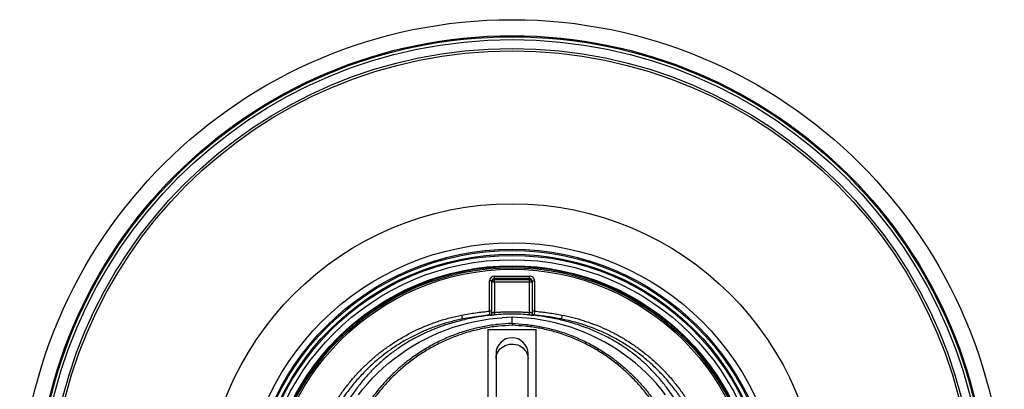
# Model space of a CAD drawing. Header units: millimetres. Extents: x 1367 to 2597, y 1298 to 2528.
# Tile 11 of 11: x 1367 to 2597, y 2066 to 2528. Entities that reach past the tile are written whole.
import ezdxf

# ---------------------------------------------------------------- set-up
doc = ezdxf.new("R2010")
doc.units = ezdxf.units.MM

msp = doc.modelspace()

# ---------------------------------------------------------------- linework, layer by layer
at = {"color": 7, "linetype": 'Continuous', "lineweight": 25}
for p, q in [((1956.8, 2201.9), (1953.8, 2201.9)), ((1953.8, 2164.3), (1953.8, 2201.9)), ((1956.8, 2200.6), (1956.8, 2201.9)), ((1959.8, 2204.9), (1959.8, 2207.9)), ((1959.8, 2207.9), (2003.8, 2207.9)), ((2003.8, 2204.9), (1959.8, 2204.9)), ((1959.8, 2204.9), (1959.8, 2203.6)), ((1959.8, 2200.6), (1959.8, 2203.6)), ((1959.8, 2203.6), (2003.8, 2203.6)), ((2003.8, 2204.9), (2003.8, 2207.9)), ((2003.8, 2203.6), (2003.8, 2204.9)), ((2003.8, 2200.6), (2003.8, 2203.6)), ((2006.8, 2201.9), (2006.8, 2200.6)), ((2006.8, 2201.9), (2009.8, 2201.9)), ((2009.8, 2201.9), (2009.8, 2164.3)), ((1956.8, 2162), (1956.8, 2200.6)), ((1959.8, 2200.6), (1956.8, 2200.6)), ((1959.8, 2200.6), (1959.8, 2162.6)), ((2003.8, 2200.6), (1959.8, 2200.6)), ((2003.8, 2162.6), (2003.8, 2200.6)), ((2006.8, 2200.6), (2003.8, 2200.6)), ((2006.8, 2200.6), (2006.8, 2162)), ((1956.8, 2164.3), (1953.8, 2164.3)), ((1981.8, 2156.5), (1969.4, 2156)), ((1994.2, 2156), (1981.8, 2156.5)), ((1981.8, 2148.8), (1981.8, 2156.5)), ((2009.8, 2164.3), (2006.8, 2164.3)), ((2011.8, 2141), (1951.8, 2141)), ((1951.8, 2141), (1951.8, 2043)), ((1981.8, 2148.8), (1981.8, 2148.8)), ((1981.8, 2148.8), (1981.8, 2146.5)), ((2011.8, 2043), (2011.8, 2141)), ((1961.8, 2111), (1961.8, 2104.4)), ((1961.8, 2104.4), (1961.8, 2025.6)), ((2001.8, 2104.4), (2001.8, 2111)), ((2001.8, 2025.6), (2001.8, 2104.4))]:
    msp.add_line(p, q, dxfattribs=at)
at = {"color": 7, "linetype": 'Continuous', "lineweight": 25, "flags": 128}
for points in [[(1789.9, 2059.6), (1795.5, 2066.8), (1801.5, 2073.8), (1807.7, 2080.5), (1814.1, 2087.1), (1820.9, 2093.3), (1827.8, 2099.4), (1835, 2105.1), (1842.4, 2110.6), (1850.1, 2115.8), (1857.9, 2120.8), (1865.9, 2125.4), (1874.1, 2129.7), (1882.5, 2133.8), (1891, 2137.5), (1899.7, 2140.9), (1908.4, 2144), (1917.3, 2146.7), (1926.4, 2149.2), (1935.4, 2151.3), (1944.6, 2153), (1953.8, 2154.4), (1963.1, 2155.5), (1969.4, 2156)], [(1920.1, 2154.4), (1920.1, 2154.5), (1920, 2154.8), (1919.9, 2155.3), (1919.8, 2155.9), (1919.7, 2156.6), (1919.5, 2157.4), (1919.3, 2158.3), (1919.1, 2159.3)], [(1960, 2159.6), (1960, 2159.6), (1960, 2159.8), (1960, 2160.1), (1960, 2160.5), (1959.9, 2160.9), (1959.9, 2161.4), (1959.8, 2162), (1959.8, 2162.6)], [(2173.7, 2059.6), (2168.1, 2066.8), (2162.1, 2073.8), (2155.9, 2080.5), (2149.4, 2087.1), (2142.7, 2093.3), (2135.8, 2099.4), (2128.6, 2105.1), (2121.1, 2110.6), (2113.5, 2115.8), (2105.7, 2120.8), (2097.7, 2125.4), (2089.5, 2129.7), (2081.1, 2133.8), (2072.6, 2137.5), (2063.9, 2140.9), (2055.1, 2144), (2046.2, 2146.7), (2037.2, 2149.2), (2028.1, 2151.3), (2019, 2153), (2009.7, 2154.4), (2000.4, 2155.5), (1994.2, 2156)], [(2003.5, 2159.6), (2003.5, 2159.6), (2003.5, 2159.8), (2003.6, 2160.1), (2003.6, 2160.5), (2003.6, 2160.9), (2003.7, 2161.4), (2003.7, 2162), (2003.8, 2162.6)], [(2044.4, 2159.3), (2044.2, 2158.3), (2044.1, 2157.4), (2043.9, 2156.6), (2043.8, 2155.9), (2043.6, 2155.3), (2043.6, 2154.8), (2043.5, 2154.5), (2043.5, 2154.4)]]:
    msp.add_lwpolyline(points, dxfattribs=at)
at = {"color": 1, "linetype": 'Continuous', "lineweight": 25, "flags": 128}
msp.add_lwpolyline([(1961.8, 2104.4), (1961.8, 2105.7), (1962.2, 2108.2), (1962.9, 2110.6), (1963.9, 2112.9), (1965.3, 2115), (1967, 2117), (1968.9, 2118.7), (1971, 2120.2), (1973.4, 2121.4), (1975.9, 2122.3), (1978.5, 2122.9), (1981.1, 2123.1), (1983.8, 2123), (1986.4, 2122.6), (1989, 2121.9), (1991.4, 2120.8), (1993.6, 2119.5), (1995.7, 2117.9), (1997.5, 2116), (1999, 2114), (2000.2, 2111.7), (2001.1, 2109.4), (2001.6, 2106.9), (2001.8, 2104.4)], dxfattribs=at)
at = {"color": 7, "linetype": 'Continuous', "lineweight": 25}
for radius in [615, 595, 593.6, 590.1, 579, 576, 385, 336, 328, 326.5, 321.8, 320.4, 315, 307.5, 306.5, 305, 303]:
    msp.add_circle((1981.8, 1913.5), radius, dxfattribs=at)
for centre, radius, start, end in [((1959.8, 2200.6), 3, 89.9607, 179.9611), ((2003.8, 2200.6), 3, 0.0389, 90.0393), ((1953.8, 2162.2), 3, 275.1631, 359.998), ((1953.8, 2162), 3, 320.7107, 360), ((2009.8, 2162.2), 3, 180.002, 264.8369), ((2009.8, 2162), 3, 180.0001, 220.9974), ((1981.8, 2111), 20, 0, 180)]:
    msp.add_arc(centre, radius, start, end, dxfattribs=at)
at = {"color": 1, "linetype": 'Continuous', "lineweight": 25}
for centre, start, end in [((1953.8, 2162), 276.1263, 320.7106), ((2009.8, 2162), 220.9976, 263.8736)]:
    msp.add_arc(centre, 3, start, end, dxfattribs=at)
at = {"color": 7, "linetype": 'Continuous', "lineweight": 25}
for centre, major_axis, ratio, start_param, end_param in [((1959.8, 2201.9), (0, 6.01), 0.99863, 0, 1.570796), ((1959.8, 2201.9), (0, 3.01), 0.995902, 0, 1.570796), ((2003.8, 2201.9), (0, -6.01), 0.99863, 1.570796, 3.141593), ((2003.8, 2201.9), (0, 3.01), 0.995902, 4.712389, 6.283185)]:
    msp.add_ellipse(centre, major_axis=major_axis, ratio=ratio, start_param=start_param, end_param=end_param, dxfattribs=at)
for points, knots in [([(1760, 2048.2), (1762.4, 2052), (1767.2, 2059.6), (1775.2, 2070.5), (1783.7, 2080.9), (1792.7, 2090.7), (1802.4, 2100.2), (1812.6, 2109.2), (1823.5, 2117.6), (1835.2, 2125.6), (1847.7, 2133.1), (1860.9, 2140.1), (1874.8, 2146.2), (1889.1, 2151.5), (1904, 2156), (1914.1, 2158.2), (1919.1, 2159.3)], [0, 0, 0, 0, 0.067428, 0.135067, 0.201997, 0.268978, 0.335908, 0.404808, 0.473766, 0.542667, 0.617477, 0.692359, 0.767169, 0.84475, 0.922414, 1, 1, 1, 1]), ([(1920.1, 2154.4), (1915.3, 2153.3), (1905.6, 2151.2), (1891.3, 2146.9), (1877.2, 2141.8), (1863.6, 2135.7), (1850.3, 2128.9), (1837.2, 2121.1), (1824.5, 2112.2), (1812, 2102.2), (1800.3, 2091.4), (1789.3, 2079.8), (1780.6, 2069.3), (1772.1, 2058), (1767.4, 2050.6), (1764.3, 2045.6)], [0, 0, 0, 0, 0.075976, 0.152255, 0.228686, 0.30511, 0.381377, 0.457344, 0.538669, 0.620276, 0.701979, 0.783588, 0.864915, 0.910389, 1, 1, 1, 1]), ([(2191.8, 2042.9), (2191.3, 2043.8), (2188.6, 2048.9), (2182.8, 2057.8), (2174.5, 2069.6), (2165.3, 2080.9), (2155.4, 2091.6), (2144.6, 2101.9), (2132.6, 2111.7), (2119.5, 2121), (2105.7, 2129.3), (2091.4, 2136.6), (2075.9, 2143.2), (2059, 2149), (2041, 2153.8), (2022.7, 2157.3), (2006.6, 2159.4), (1993, 2160.3), (1979.6, 2160.6), (1964, 2160.1), (1946.3, 2158.2), (1928.8, 2155.1), (1911.5, 2150.9), (1895.6, 2146), (1881, 2140.5), (1867.7, 2134.4), (1854.8, 2127.5), (1842.5, 2119.9), (1830.7, 2111.4), (1819.4, 2102.2), (1808.7, 2092.2), (1798.6, 2081.3), (1789.3, 2069.9), (1780.8, 2057.9), (1774.9, 2048.9), (1772.2, 2043.7), (1771.8, 2042.9)], [0, 0, 0, 0, 0.005798, 0.03487, 0.063988, 0.09309, 0.122124, 0.151054, 0.182691, 0.214454, 0.246262, 0.27803, 0.309672, 0.346247, 0.382916, 0.419591, 0.456176, 0.478087, 0.499998, 0.53477, 0.569662, 0.604611, 0.639532, 0.674328, 0.702974, 0.731744, 0.760575, 0.789402, 0.818164, 0.846804, 0.876264, 0.905815, 0.935406, 0.964977, 0.994454, 1, 1, 1, 1]), ([(1919.1, 2159.3), (1924.9, 2160.3), (1936.4, 2162.4), (1948, 2163.6), (1953.8, 2164.3)], [0, 0, 0, 0, 0.499318, 1, 1, 1, 1]), ([(1954.1, 2159.3), (1950.4, 2158.9), (1942.9, 2158.1), (1931.6, 2156.5), (1923.9, 2155.1), (1920.1, 2154.4)], [0, 0, 0, 0, 0.320463, 0.660022, 1, 1, 1, 1]), ([(1954.1, 2159.3), (1954.1, 2159.3), (1954, 2159.4), (1954, 2160.3), (1953.9, 2161.6), (1953.9, 2163), (1953.8, 2163.9), (1953.8, 2164.3)], [0, 0, 0, 0, 0.215691, 0.431193, 0.646877, 0.863186, 1, 1, 1, 1]), ([(1956.3, 2159.2), (1956.3, 2159.2), (1956.8, 2159.3), (1958.1, 2159.4), (1959.4, 2159.5), (1960, 2159.6)], [0, 0, 0, 0, 0.017221, 0.509476, 1, 1, 1, 1]), ([(1959.8, 2162.6), (1959.4, 2162.5), (1958.8, 2162.4), (1957.9, 2162.2), (1957.2, 2162.1), (1956.8, 2162), (1956.8, 2162), (1956.8, 2162)], [0, 0, 0, 0, 0.21697, 0.433622, 0.6491, 0.862641, 1, 1, 1, 1]), ([(1959.8, 2162.6), (1960.3, 2162.6), (1961.4, 2162.7), (1962.9, 2162.8), (1964.5, 2162.9), (1966.1, 2163), (1967.6, 2163.1), (1969.2, 2163.2), (1972.1, 2163.3), (1976.3, 2163.5), (1981.8, 2163.5), (1987.3, 2163.5), (1991.9, 2163.3), (1995.5, 2163.1), (1998.3, 2163), (2001, 2162.8), (2002.9, 2162.6), (2003.8, 2162.6)], [0, 0, 0, 0, 0.035715, 0.071428, 0.10714, 0.142852, 0.178565, 0.214282, 0.250003, 0.374358, 0.5, 0.625643, 0.749998, 0.812506, 0.875005, 0.9375, 1, 1, 1, 1]), ([(2003.5, 2159.6), (1999.9, 2159.8), (1992.7, 2160.4), (1981.8, 2160.6), (1970.9, 2160.4), (1963.7, 2159.8), (1960, 2159.6)], [0, 0, 0, 0, 0.249761, 0.5, 0.749766, 1, 1, 1, 1]), ([(2003.5, 2159.6), (2004, 2159.5), (2005.1, 2159.4), (2006.8, 2159.3), (2007.7, 2159.2), (2008.2, 2159.1)], [0, 0, 0, 0, 0.253186, 0.629053, 1, 1, 1, 1]), ([(2006.8, 2162), (2006.8, 2162), (2006.7, 2162), (2006.2, 2162.1), (2005.4, 2162.3), (2004.6, 2162.4), (2004, 2162.5), (2003.8, 2162.6)], [0, 0, 0, 0, 0.211916, 0.424372, 0.638313, 0.854152, 1, 1, 1, 1]), ([(2009.8, 2164.3), (2009.8, 2163.7), (2009.7, 2162.6), (2009.6, 2161.1), (2009.6, 2159.9), (2009.5, 2159.3), (2009.5, 2159.3), (2009.5, 2159.3)], [0, 0, 0, 0, 0.2171696, 0.4345038, 0.6516709, 0.8682418, 1, 1, 1, 1]), ([(2043.5, 2154.4), (2037.8, 2155.4), (2026.6, 2157.5), (2015.2, 2158.7), (2009.5, 2159.3)], [0, 0, 0, 0, 0.499327, 1, 1, 1, 1]), ([(2009.8, 2164.3), (2015.6, 2163.6), (2027.2, 2162.4), (2038.7, 2160.3), (2044.4, 2159.3)], [0, 0, 0, 0, 0.499299, 1, 1, 1, 1]), ([(2199.3, 2045.6), (2196.6, 2049.8), (2191.3, 2058.2), (2182.3, 2070.1), (2172.7, 2081.5), (2162.3, 2092.3), (2151.3, 2102.4), (2139.4, 2111.9), (2126.7, 2120.8), (2113.1, 2129), (2099, 2136.3), (2084.4, 2142.6), (2071.6, 2147.1), (2058, 2151.2), (2049.3, 2153.1), (2043.5, 2154.4)], [0, 0, 0, 0, 0.075993, 0.152292, 0.228746, 0.305198, 0.381494, 0.457485, 0.538401, 0.619593, 0.70088, 0.782076, 0.862994, 0.908518, 1, 1, 1, 1]), ([(2044.4, 2159.3), (2048.9, 2158.3), (2057.8, 2156.4), (2070.8, 2152.6), (2083.5, 2148.2), (2095.8, 2143.2), (2108, 2137.4), (2119.9, 2130.8), (2131.5, 2123.6), (2143, 2115.4), (2154.3, 2106.3), (2165.4, 2096.3), (2176, 2085.4), (2185.9, 2073.7), (2195.2, 2061.3), (2200.8, 2052.6), (2203.5, 2048.2)], [0, 0, 0, 0, 0.068376, 0.136967, 0.203572, 0.270228, 0.336832, 0.405374, 0.473972, 0.542513, 0.617341, 0.692242, 0.76707, 0.844686, 0.922383, 1, 1, 1, 1]), ([(1981.8, 2148.8), (1976, 2148.5), (1964.5, 2147.9), (1947.4, 2145.3), (1930.6, 2141.5), (1914.1, 2136.4), (1898, 2130), (1882.5, 2122.3), (1867.6, 2113.5), (1854, 2104.1), (1841.8, 2094.1), (1830.7, 2083.8), (1820.3, 2072.8), (1810.6, 2061.1), (1801.7, 2048.7), (1795.6, 2039.5), (1792.8, 2034.1), (1792.4, 2033.3)], [0, 0, 0, 0, 0.074359, 0.148949, 0.22354, 0.297903, 0.372236, 0.446791, 0.521351, 0.595691, 0.660743, 0.726005, 0.791342, 0.856612, 0.921672, 0.988532, 1, 1, 1, 1]), ([(1981.8, 2146.5), (1976.3, 2146.2), (1965.3, 2145.7), (1949, 2143.3), (1932.9, 2139.7), (1917, 2135), (1901.6, 2129), (1886.7, 2121.9), (1872.3, 2113.7), (1858.6, 2104.5), (1845.6, 2094.2), (1833.4, 2083.1), (1822, 2071.1), (1811.6, 2058.3), (1802.4, 2045.3), (1797.2, 2036.4), (1794.7, 2032.2)], [0, 0, 0, 0, 0.071919, 0.143691, 0.21573, 0.287737, 0.359968, 0.432335, 0.504272, 0.576134, 0.648317, 0.720346, 0.792329, 0.864647, 0.936772, 1, 1, 1, 1]), ([(1981.8, 2148.8), (1987.5, 2148.5), (1999, 2147.9), (2016.1, 2145.3), (2033, 2141.5), (2049.5, 2136.4), (2065.6, 2130), (2081.1, 2122.3), (2096, 2113.6), (2109.5, 2104.1), (2121.8, 2094.1), (2132.9, 2083.8), (2143.3, 2072.8), (2153, 2061.1), (2161.9, 2048.8), (2167.9, 2039.5), (2170.8, 2034.1), (2171.2, 2033.3)], [0, 0, 0, 0, 0.0743659, 0.1489618, 0.22356, 0.2979291, 0.3722581, 0.4468091, 0.5213651, 0.5957009, 0.6607517, 0.7260117, 0.7913473, 0.8566161, 0.9216742, 0.9885335, 1, 1, 1, 1]), ([(2168.8, 2032.2), (2166.4, 2036.4), (2161.2, 2045.3), (2152, 2058.3), (2141.5, 2071.1), (2130.1, 2083.1), (2117.9, 2094.2), (2105, 2104.5), (2091.3, 2113.7), (2076.9, 2121.9), (2062, 2129), (2046.5, 2135), (2030.7, 2139.7), (2014.6, 2143.3), (1998.2, 2145.7), (1987.3, 2146.2), (1981.8, 2146.5)], [0, 0, 0, 0, 0.0632622, 0.1353876, 0.2077002, 0.27968, 0.3517092, 0.4238859, 0.4957449, 0.5676823, 0.6400439, 0.7122718, 0.7842788, 0.8563136, 0.9280819, 1, 1, 1, 1])]:
    msp.add_open_spline(points, degree=3, knots=knots, dxfattribs=at)
for points in [[(1954.1, 2159), (1954.1, 2159.1), (1954.1, 2159.2), (1954.1, 2159.3)], [(2009.5, 2159.3), (2009.5, 2159.2), (2009.5, 2159.1), (2009.5, 2159)]]:
    msp.add_open_spline(points, degree=3, dxfattribs=at)
at = {"color": 1, "linetype": 'Continuous', "lineweight": 25}
for points, knots in [([(1954.1, 2159), (1954.1, 2159), (1954.2, 2159), (1954.9, 2159.1), (1955.8, 2159.2), (1956.3, 2159.2)], [0, 0, 0, 0, 0.246901, 0.629836, 1, 1, 1, 1]), ([(2008.2, 2159.1), (2008.2, 2159.1), (2008.7, 2159.1), (2009.2, 2159), (2009.4, 2159), (2009.5, 2159)], [0, 0, 0, 0, 0.005907, 0.502519, 1, 1, 1, 1])]:
    msp.add_open_spline(points, degree=3, knots=knots, dxfattribs=at)

doc.saveas('drawing.dxf')
